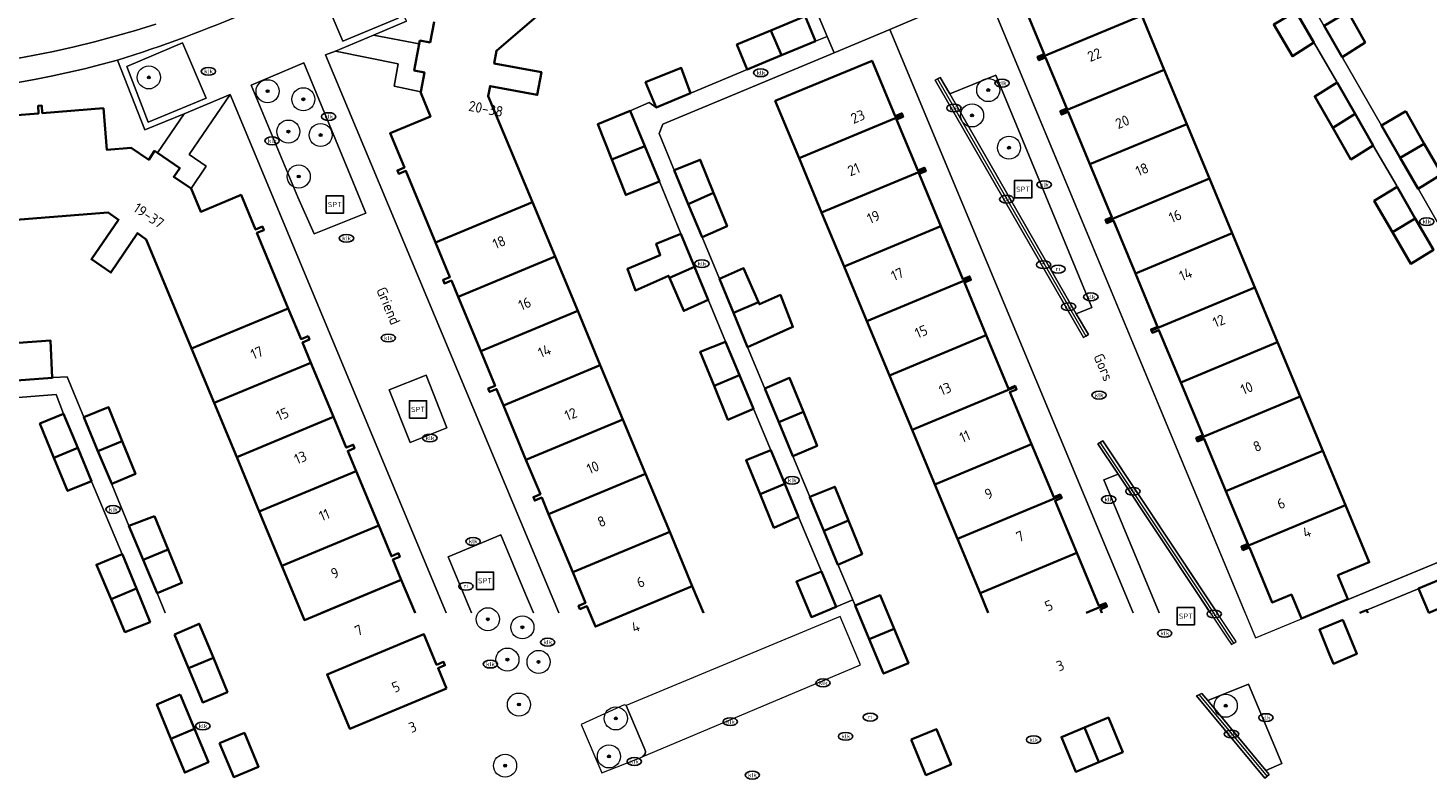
# Model space of a CAD drawing. Header units: metres. Extents: x 103671 to 105190, y 427150 to 429171.
# Tile 29 of 256: x 104116 to 104238, y 427150 to 427215. Entities that reach past the tile are written whole.
import ezdxf
from ezdxf.enums import TextEntityAlignment as Align

# ---------------------------------------------------------------- set-up
doc = ezdxf.new("R2010")
doc.units = ezdxf.units.M
for name, color, linetype, lineweight in [('B-WE-GR-BOOM-S', 253, 'Continuous', 25), ('B-WE-IE-MEUBILAIR-S', 253, 'Continuous', 25), ('B-WE-IE-MEUBILAIR_WEGMEUBILAIR-S', 253, 'Continuous', 25), ('B-WE-OG-BEBOUWING-GV', 253, 'Continuous', 35), ('B-WE-OG-BEBOUWING-T18', 7, 'Continuous', 18), ('B-WE-OG-TERREIN_BEGROEID-GV', 253, 'Continuous', 18), ('B-WE-OG-TERREIN_ERF-GV', 253, 'Continuous', 18), ('B-WE-OG-TOPOGRAFIE-T18', 7, 'Continuous', 18), ('B-WE-RI-HWA_GOOT_MOLGOOT-G', 253, 'Continuous', 18), ('B-WE-VH-GESLOTENVERHARDING_KUNSTSTOF-GV', 253, 'Continuous', 18), ('B-WE-VH-OPENVERHARDING-GV', 253, 'Continuous', 18), ('B-WE-VH-OPENVERHARDING_BETONSTRAATSTEEN-GV', 253, 'Continuous', 18), ('B-WE-VH-OPENVERHARDING_TEGEL-GV', 253, 'Continuous', 18)]:
    doc.layers.add(name, color=color, linetype=linetype, lineweight=lineweight)
doc.styles.add('NLCS-ISO', font='NLCS-ISO.ttf')
doc.styles.add('NLCS-ISO-M500-T18', font='NLCS-ISO.ttf', dxfattribs={"height": 0.9})

# ---------------------------------------------------------------- blocks, each defined once
blk = doc.blocks.new('SIE-MEUBILAIR_PUT_KOLK-SO')
blk.add_ellipse((0, 0), major_axis=(1.25, 0), ratio=0.54)
at = {"style": 'NLCS-ISO'}
blk.add_text('klk', height=0.75, dxfattribs=at).set_placement((0.03, 0), align=Align.MIDDLE_CENTER)
blk = doc.blocks.new('SIE-MEUBILAIR_PUT_RIOOLPUT-SO')
blk.add_ellipse((0, 0), major_axis=(1.25, 0), ratio=0.54)
at = {"style": 'NLCS-ISO'}
blk.add_text('ri', height=0.75, dxfattribs=at).set_placement((-0.04, 0.07), align=Align.MIDDLE_CENTER)
blk = doc.blocks.new('SIE-WEG_SPEELTOESTEL-SO')
at = {"flags": 128}
blk.add_lwpolyline([(-3.75, -3.75), (3.75, -3.75), (3.75, 3.75), (-3.75, 3.75)], close=True, dxfattribs=at)
at = {"style": 'NLCS-ISO'}
blk.add_text('SPT', height=2.25, dxfattribs=at).set_placement((0, 0), align=Align.MIDDLE_CENTER)
blk = doc.blocks.new('SGR-BOOM_GBKN-SO')
at = {"linetype": 'ByBlock', "lineweight": 18}
h = blk.add_hatch(color=0, dxfattribs=at)
h.dxf.hatch_style = 1
edge = h.paths.add_edge_path()
edge.add_arc((0, 0), 0.25, 0, 360)
at = {"color": 0, "linetype": 'ByBlock', "lineweight": 18}
for radius in [2, 0.25]:
    blk.add_circle((0, 0), radius, dxfattribs=at)
at = {"color": 0, "linetype": 'ByBlock', "lineweight": 18, "style": 'NLCS-ISO'}
blk.add_attdef('SOORT', (2.5, 0), '', height=1.5, dxfattribs=at)

msp = doc.modelspace()

# ---------------------------------------------------------------- linework, layer by layer
at = {"layer": 'B-WE-OG-BEBOUWING-GV', "flags": 128}
for points in [[(104213.007, 427216.374), (104214.384, 427216.946), (104212.325, 427221.894), (104208.614, 427220.35), (104208.172, 427221.412), (104205.171, 427220.164), (104205.606, 427219.101), (104202.546, 427217.834), (104204.549, 427213.02), (104203.977, 427212.782), (104204.033, 427212.647)], [(104180.859, 427215.076), (104181.757, 427212.915), (104184.713, 427214.144), (104183.814, 427216.305)], [(104214.966, 427211.666), (104213.007, 427216.374), (104204.033, 427212.647), (104204.1, 427212.486), (104204.672, 427212.724), (104206.511, 427208.301), (104205.941, 427208.064), (104205.993, 427207.939)], [(104226.391, 427216.707), (104224.458, 427215.597), (104226.075, 427212.826), (104227.94, 427214.031)], [(104230.909, 427216.654), (104230.893, 427216.681), (104228.824, 427215.482), (104230.401, 427212.76), (104232.382, 427214.031)], [(104180.859, 427215.076), (104177.899, 427213.844), (104178.798, 427211.684), (104181.757, 427212.915)], [(104169.977, 427210.598), (104170.9, 427208.38), (104173.867, 427209.626), (104173.07, 427211.826)], [(104183.288, 427204.005), (104192.252, 427207.726), (104192.19, 427207.875), (104191.618, 427207.637), (104189.62, 427212.438), (104181.228, 427208.953)], [(104208.525, 427203.46), (104216.926, 427206.955), (104214.966, 427211.666), (104205.993, 427207.939), (104206.064, 427207.769), (104206.634, 427208.006)], [(104229.954, 427210.568), (104228.024, 427209.35), (104229.588, 427206.619), (104231.523, 427207.827)], [(104168.633, 427208.108), (104165.838, 427206.931), (104167.05, 427203.868), (104169.908, 427205.041)], [(104231.523, 427207.827), (104229.588, 427206.619), (104231.153, 427203.889), (104233.092, 427205.085)], [(104235.91, 427208.062), (104233.797, 427206.835), (104235.425, 427204.032), (104237.52, 427205.246)], [(104192.252, 427207.726), (104183.288, 427204.005), (104185.251, 427199.287), (104194.216, 427203.009), (104194.154, 427203.158), (104193.582, 427202.92), (104191.741, 427207.342), (104192.313, 427207.58)], [(104218.893, 427202.227), (104216.926, 427206.955), (104208.525, 427203.46), (104210.433, 427198.875), (104209.864, 427198.638), (104209.924, 427198.495)], [(104169.908, 427205.041), (104167.05, 427203.868), (104168.262, 427200.806), (104171.182, 427201.974)], [(104237.52, 427205.246), (104235.425, 427204.032), (104236.996, 427201.327), (104239.039, 427202.591)], [(104172.452, 427202.951), (104173.683, 427200.007), (104175.885, 427200.972), (104174.719, 427203.856)], [(104187.206, 427194.59), (104195.595, 427198.082), (104193.705, 427202.624), (104194.277, 427202.862), (104194.216, 427203.009), (104185.251, 427199.287)], [(104218.893, 427202.227), (104209.924, 427198.495), (104209.987, 427198.343), (104210.556, 427198.579), (104212.459, 427194.003), (104220.86, 427197.498)], [(104175.885, 427200.972), (104173.683, 427200.007), (104174.877, 427197.153), (104177.052, 427198.088)], [(104235.177, 427201.51), (104233.175, 427200.299), (104234.76, 427197.569), (104236.741, 427198.773)], [(104162.133, 427195.455), (104160.173, 427200.163), (104151.772, 427196.671), (104153.018, 427193.676), (104152.418, 427193.426), (104152.541, 427193.131), (104153.141, 427193.38), (104153.731, 427191.962)], [(104198.134, 427193.595), (104198.078, 427193.731), (104197.505, 427193.494), (104195.595, 427198.082), (104187.206, 427194.59), (104189.173, 427189.865)], [(104236.741, 427198.773), (104234.76, 427197.569), (104236.345, 427194.839), (104238.306, 427196.036)], [(104173.04, 427197.416), (104170.903, 427196.574), (104171.251, 427195.584), (104168.413, 427194.387), (104169.099, 427192.519), (104171.974, 427193.789), (104172.05, 427193.613), (104174.23, 427194.559)], [(104213.859, 427189.039), (104222.827, 427192.77), (104220.86, 427197.498), (104212.459, 427194.003), (104214.385, 427189.374), (104213.818, 427189.138)], [(104153.731, 427191.962), (104155.69, 427187.253), (104164.094, 427190.747), (104162.133, 427195.455)], [(104174.23, 427194.559), (104172.05, 427193.613), (104173.294, 427190.747), (104175.42, 427191.702)], [(104176.394, 427193.528), (104177.607, 427190.565), (104179.765, 427191.509), (104178.479, 427194.45)], [(104189.173, 427189.865), (104191.14, 427185.14), (104199.529, 427188.632), (104197.628, 427193.198), (104198.2, 427193.436), (104198.134, 427193.595)], [(104179.765, 427191.509), (104177.607, 427190.565), (104178.819, 427187.602), (104182.762, 427189.358), (104181.677, 427192.124), (104179.85, 427191.316)], [(104222.827, 427192.77), (104213.859, 427189.039), (104213.941, 427188.843), (104214.508, 427189.078), (104216.393, 427184.547), (104224.794, 427188.042)], [(104132.565, 427182.764), (104140.957, 427186.253), (104140.228, 427188.006), (104140.828, 427188.256), (104140.705, 427188.551), (104140.105, 427188.301), (104138.998, 427190.962), (104130.606, 427187.473)], [(104157.649, 427182.545), (104166.054, 427186.038), (104164.094, 427190.747), (104155.69, 427187.253), (104156.936, 427184.258), (104156.336, 427184.009), (104156.459, 427183.713), (104157.059, 427183.963)], [(104199.529, 427188.632), (104191.14, 427185.14), (104193.107, 427180.415), (104202.068, 427184.145), (104202.032, 427184.232), (104201.459, 427183.994)], [(104114.013, 427187.873), (104114.277, 427184.612), (104118.516, 427184.946), (104118.381, 427188.168)], [(104176.921, 427188.074), (104174.72, 427187.198), (104175.922, 427184.248), (104178.135, 427185.168)], [(104216.393, 427184.547), (104218.303, 427179.956), (104217.738, 427179.721), (104217.795, 427179.583), (104226.761, 427183.313), (104224.794, 427188.042)], [(104134.524, 427178.055), (104142.917, 427181.545), (104140.957, 427186.253), (104132.565, 427182.764)], [(104166.054, 427186.038), (104157.649, 427182.545), (104159.608, 427177.836), (104168.014, 427181.33)], [(104178.135, 427185.168), (104175.922, 427184.248), (104177.124, 427181.298), (104179.348, 427182.262)], [(104180.329, 427184.017), (104181.542, 427181.084), (104183.665, 427181.985), (104182.478, 427184.935)], [(104203.462, 427179.182), (104201.582, 427183.698), (104202.154, 427183.936), (104202.068, 427184.145), (104193.107, 427180.415), (104195.073, 427175.69)], [(104121.256, 427181.535), (104122.491, 427178.577), (104124.592, 427179.45), (104123.414, 427182.39)], [(104220.32, 427175.106), (104228.721, 427178.602), (104226.761, 427183.313), (104217.795, 427179.583), (104217.861, 427179.426), (104218.425, 427179.661)], [(104119.511, 427181.805), (104117.454, 427180.974), (104118.668, 427178.01), (104120.728, 427178.871)], [(104142.917, 427181.545), (104134.524, 427178.055), (104136.482, 427173.347), (104144.876, 427176.836), (104144.147, 427178.589), (104144.747, 427178.839), (104144.624, 427179.134), (104144.024, 427178.884)], [(104161.566, 427173.126), (104169.974, 427176.622), (104168.014, 427181.33), (104159.608, 427177.836), (104160.854, 427174.841), (104160.253, 427174.591), (104160.376, 427174.296), (104160.976, 427174.545)], [(104183.665, 427181.985), (104181.542, 427181.084), (104182.756, 427178.151), (104184.851, 427179.035)], [(104120.728, 427178.871), (104118.668, 427178.01), (104119.849, 427175.127), (104121.925, 427175.987)], [(104124.592, 427179.45), (104122.491, 427178.577), (104123.679, 427175.731), (104125.731, 427176.608)], [(104180.834, 427178.661), (104178.704, 427177.791), (104179.913, 427174.849), (104182.049, 427175.74)], [(104206.001, 427174.695), (104205.951, 427174.815), (104205.379, 427174.577), (104203.462, 427179.182), (104195.073, 427175.69), (104197.04, 427170.965)], [(104228.721, 427178.602), (104220.32, 427175.106), (104222.224, 427170.529), (104221.661, 427170.295), (104221.716, 427170.162), (104230.68, 427173.893)], [(104146.836, 427172.128), (104144.876, 427176.836), (104136.482, 427173.347), (104138.441, 427168.638)], [(104169.974, 427176.622), (104161.566, 427173.126), (104163.668, 427168.074), (104172.074, 427171.58)], [(104182.049, 427175.74), (104179.913, 427174.849), (104181.108, 427171.942), (104183.239, 427172.877)], [(104184.218, 427174.619), (104184.227, 427174.597), (104185.444, 427171.659), (104187.582, 427172.565), (104186.405, 427175.485)], [(104198.993, 427166.273), (104207.384, 427169.759), (104205.502, 427174.281), (104206.074, 427174.519), (104206.001, 427174.695), (104197.04, 427170.965)], [(104230.68, 427173.893), (104221.716, 427170.162), (104221.784, 427170), (104222.347, 427170.234), (104224.338, 427165.448), (104226.001, 427166.14), (104226.864, 427164.055), (104230.888, 427165.733), (104230.026, 427167.815), (104232.739, 427168.944)], [(104127.385, 427172.951), (104125.174, 427172.105), (104126.406, 427169.158), (104128.571, 427170.058)], [(104187.582, 427172.565), (104185.444, 427171.659), (104186.662, 427168.721), (104188.758, 427169.646)], [(104148.795, 427167.419), (104148.066, 427169.172), (104148.666, 427169.422), (104148.543, 427169.717), (104147.943, 427169.467), (104146.836, 427172.128), (104138.441, 427168.638), (104140.4, 427163.929)], [(104163.668, 427168.074), (104164.771, 427165.423), (104164.171, 427165.173), (104164.294, 427164.878), (104164.894, 427165.128), (104165.627, 427163.365), (104174.034, 427166.871), (104172.074, 427171.58)], [(104124.606, 427169.612), (104124.597, 427169.633), (104122.353, 427168.724), (104123.62, 427165.737), (104125.822, 427166.653)], [(104128.571, 427170.058), (104126.406, 427169.158), (104127.616, 427166.263), (104129.767, 427167.144)], [(104185.227, 427168.153), (104183.07, 427167.263), (104184.367, 427164.183), (104186.524, 427165.073)], [(104239.924, 427167.871), (104237.01, 427166.652), (104237.921, 427164.556), (104240.795, 427165.758)], [(104125.822, 427166.653), (104123.62, 427165.737), (104124.827, 427162.89), (104127.014, 427163.756)], [(104188.156, 427165.193), (104189.376, 427162.279), (104191.532, 427163.175), (104190.317, 427166.092)], [(104129.112, 427162.664), (104130.332, 427159.744), (104132.496, 427160.643), (104131.271, 427163.607)], [(104191.532, 427163.175), (104189.376, 427162.279), (104190.628, 427159.288), (104192.78, 427160.179)], [(104230.457, 427163.947), (104228.416, 427163.107), (104229.307, 427160.943), (104229.655, 427160.142), (104231.682, 427161.005)], [(104152.717, 427157.996), (104151.985, 427159.755), (104152.585, 427160.005), (104152.463, 427160.3), (104151.862, 427160.05), (104150.757, 427162.704), (104142.364, 427159.209), (104144.322, 427154.5)], [(104132.496, 427160.643), (104130.332, 427159.744), (104131.569, 427156.784), (104133.719, 427157.683)], [(104129.621, 427157.476), (104127.602, 427156.606), (104128.812, 427153.638), (104130.863, 427154.495)], [(104130.863, 427154.495), (104128.812, 427153.638), (104130.011, 427150.695), (104132.072, 427151.596)], [(104193.018, 427153.564), (104194.297, 427150.487), (104196.479, 427151.396), (104195.2, 427154.473)], [(104209.296, 427151.607), (104208.045, 427154.606), (104206.04, 427153.774), (104207.285, 427150.772)], [(104208.045, 427154.606), (104209.296, 427151.607), (104211.368, 427152.468), (104210.122, 427155.469)], [(104133.036, 427153.237), (104134.258, 427150.31), (104136.418, 427151.209), (104135.195, 427154.138)]]:
    msp.add_lwpolyline(points, close=True, dxfattribs=at)
for points in [[(104151.639, 427215.808), (104151.295, 427214.028), (104150.41, 427214.197), (104150.354, 427213.903), (104149.915, 427211.605), (104150.805, 427211.43), (104150.492, 427209.748), (104150.478, 427209.672), (104151.318, 427207.605), (104147.827, 427206.155), (104149.066, 427203.177), (104148.465, 427202.927), (104148.588, 427202.631), (104149.189, 427202.881), (104151.772, 427196.671), (104160.173, 427200.163), (104156.328, 427209.372), (104156.49, 427210.247), (104160.585, 427209.484), (104160.952, 427211.449), (104156.856, 427212.213), (104157.063, 427213.309), (104164.806, 427219.976)], [(104113.158, 427198.462), (104123.38, 427199.266), (104124.279, 427198.646), (104121.921, 427195.23), (104123.61, 427194.063), (104125.914, 427197.499), (104126.663, 427196.952), (104130.606, 427187.473), (104138.998, 427190.962), (104136.274, 427197.506), (104136.874, 427197.756), (104136.751, 427198.051), (104136.151, 427197.801), (104134.902, 427200.802), (104131.403, 427199.341), (104130.563, 427201.369), (104129.063, 427202.381), (104129.585, 427203.132), (104127.645, 427204.455), (104127.405, 427204.618), (104126.888, 427203.858), (104125.371, 427204.879), (104123.25, 427204.727), (104122.963, 427208.317), (104117.663, 427207.904), (104117.612, 427208.552), (104117.293, 427208.527), (104117.344, 427207.879), (104112.428, 427207.496)], [(104208.18, 427164.555), (104209.921, 427165.278), (104209.875, 427165.389), (104209.302, 427165.151), (104207.384, 427169.759), (104198.993, 427166.273), (104199.708, 427164.555)], [(104149.987, 427164.555), (104148.795, 427167.419), (104141.906, 427164.555)], [(104174.998, 427164.555), (104174.034, 427166.871), (104168.481, 427164.555)], [(104209.55, 427164.555), (104209.425, 427164.855), (104209.997, 427165.093), (104209.921, 427165.278), (104208.18, 427164.555)], [(104232.609, 427164.555), (104232.511, 427164.793), (104231.934, 427164.555)]]:
    msp.add_lwpolyline(points, dxfattribs=at)
at = {"layer": 'B-WE-OG-TERREIN_BEGROEID-GV', "flags": 128}
for points in [[(104146.55, 427220.924), (104141.715, 427218.923), (104143.73, 427214.127), (104148.513, 427216.136)], [(104129.826, 427213.987), (104124.994, 427211.934), (104126.852, 427207.112), (104131.861, 427209.207)], [(104140.35, 427212.261), (104135.781, 427210.319), (104139.828, 427200.597), (104141.247, 427197.427), (104145.727, 427199.229), (104144.387, 427202.461)], [(104200.349, 427211.196), (104196.357, 427209.56), (104207.338, 427190.501), (104208.696, 427191.035)], [(104222.281, 427158.373), (104218.736, 427156.943), (104223.767, 427150.892), (104225.155, 427151.49)]]:
    msp.add_lwpolyline(points, close=True, dxfattribs=at)
for points in [[(104218.96, 427164.555), (104217.897, 427166.154), (104210.966, 427176.574), (104209.732, 427176.086), (104214.526, 427164.555)], [(104160.252, 427164.555), (104159.571, 427166.187), (104157.417, 427171.312), (104152.869, 427169.411), (104154.87, 427164.555)], [(104168.3, 427156.508), (104168.118, 427156.567), (104164.396, 427154.864), (104166.187, 427150.676), (104169.654, 427152.047), (104169.676, 427152.056)], [(104169.93, 427152.709), (104168.3, 427156.508)]]:
    msp.add_lwpolyline(points, dxfattribs=at)
at = {"layer": 'B-WE-OG-TERREIN_BEGROEID-GV'}
msp.add_lwpolyline([(104169.676, 427152.056, 0.4093257), (104169.93, 427152.709)], format="xyb", dxfattribs=at)
at = {"layer": 'B-WE-OG-TERREIN_ERF-GV', "flags": 128}
for points in [[(104180.859, 427215.076), (104183.814, 427216.305), (104184.713, 427214.144), (104185.735, 427214.557), (104185.039, 427216.204), (104174.118, 427242.483), (104173.037, 427244.942)], [(104242.209, 427230.859), (104237.008, 427239.89), (104221.665, 427231.097), (104226.138, 427220.102), (104227.161, 427218.352), (104229.273, 427219.542), (104229.457, 427219.216), (104232.529, 427220.995), (104233.961, 427218.525), (104230.909, 427216.654), (104232.382, 427214.031), (104230.401, 427212.76), (104233.797, 427206.835), (104235.91, 427208.062), (104237.52, 427205.246), (104239.039, 427202.591), (104236.996, 427201.327), (104237.016, 427201.292), (104240.364, 427195.432)], [(104164.806, 427219.976), (104157.063, 427213.309), (104156.856, 427212.213), (104160.952, 427211.449), (104160.585, 427209.484), (104156.49, 427210.247), (104156.328, 427209.372), (104160.173, 427200.163), (104162.133, 427195.455), (104164.094, 427190.747), (104166.054, 427186.038), (104168.014, 427181.33), (104169.974, 427176.622), (104172.074, 427171.58), (104174.034, 427166.871), (104174.998, 427164.555)], [(104199.469, 427218.711), (104222.881, 427162.394), (104250.133, 427173.671)], [(104213.007, 427216.374), (104214.966, 427211.666), (104216.926, 427206.955), (104218.893, 427202.227), (104220.86, 427197.498), (104222.827, 427192.77), (104224.794, 427188.042), (104226.761, 427183.313), (104228.721, 427178.602), (104230.68, 427173.893), (104232.739, 427168.944), (104230.026, 427167.815), (104230.888, 427165.733), (104226.864, 427164.055), (104226.001, 427166.14), (104224.338, 427165.448), (104222.347, 427170.234), (104221.784, 427170), (104221.716, 427170.162), (104221.661, 427170.295), (104222.224, 427170.529), (104220.32, 427175.106), (104218.425, 427179.661), (104217.861, 427179.426), (104217.795, 427179.583), (104217.738, 427179.721), (104218.303, 427179.956), (104216.393, 427184.547), (104214.508, 427189.078), (104213.941, 427188.843), (104213.859, 427189.039), (104213.818, 427189.138), (104214.385, 427189.374), (104212.459, 427194.003), (104210.556, 427198.579), (104209.987, 427198.343), (104209.924, 427198.495), (104209.864, 427198.638), (104210.433, 427198.875), (104208.525, 427203.46), (104206.634, 427208.006), (104206.064, 427207.769), (104205.993, 427207.939), (104205.941, 427208.064), (104206.511, 427208.301), (104204.672, 427212.724), (104204.1, 427212.486), (104204.033, 427212.647), (104203.977, 427212.782), (104204.549, 427213.02), (104202.546, 427217.834)], [(104149.244, 427215.861), (104146.383, 427214.655), (104150.354, 427213.903), (104150.41, 427214.197), (104151.295, 427214.028), (104151.639, 427215.808)], [(104184.21, 427164.555), (104183.07, 427167.263), (104185.227, 427168.153), (104183.293, 427172.747), (104183.239, 427172.877), (104181.108, 427171.942), (104179.913, 427174.849), (104178.704, 427177.791), (104180.834, 427178.661), (104179.377, 427182.192), (104179.348, 427182.262), (104177.124, 427181.298), (104175.922, 427184.248), (104174.72, 427187.198), (104176.921, 427188.074), (104176.91, 427188.101), (104175.462, 427191.602), (104175.42, 427191.702), (104173.294, 427190.747), (104172.05, 427193.613), (104171.974, 427193.789), (104169.099, 427192.519), (104168.413, 427194.387), (104171.251, 427195.584), (104170.903, 427196.574), (104173.04, 427197.416), (104172.998, 427197.516), (104171.182, 427201.974), (104168.262, 427200.806), (104167.05, 427203.868), (104165.838, 427206.931), (104168.633, 427208.108), (104170.295, 427208.82), (104170.9, 427208.38), (104169.977, 427210.598), (104173.07, 427211.826), (104173.867, 427209.626), (104173.963, 427209.666), (104178.798, 427211.684), (104177.899, 427213.844), (104180.859, 427215.076)], [(104212.276, 427164.555), (104191.179, 427215.166), (104186.326, 427213.14), (104171.469, 427206.938), (104171.171, 427206.121), (104172.452, 427202.951), (104174.719, 427203.856), (104175.885, 427200.972), (104177.052, 427198.088), (104174.877, 427197.153), (104176.394, 427193.528), (104178.479, 427194.45), (104179.765, 427191.509), (104179.85, 427191.316), (104181.677, 427192.124), (104182.762, 427189.358), (104178.819, 427187.602), (104180.307, 427184.069), (104180.329, 427184.017), (104182.478, 427184.935), (104183.665, 427181.985), (104184.851, 427179.035), (104182.756, 427178.151), (104184.218, 427174.619), (104186.405, 427175.485), (104187.582, 427172.565), (104188.758, 427169.646), (104186.662, 427168.721), (104186.679, 427168.68), (104187.951, 427165.677), (104188.156, 427165.193), (104190.317, 427166.092), (104190.957, 427164.555)], [(104238.306, 427196.036), (104236.345, 427194.839), (104234.76, 427197.569), (104233.175, 427200.299), (104235.177, 427201.51), (104235.127, 427201.597), (104233.115, 427205.044), (104233.092, 427205.085), (104231.153, 427203.889), (104229.588, 427206.619), (104228.024, 427209.35), (104229.954, 427210.568), (104229.935, 427210.602), (104227.987, 427213.95), (104227.94, 427214.031), (104226.075, 427212.826), (104224.458, 427215.597)], [(104165.132, 427164.555), (104164.894, 427165.128), (104164.294, 427164.878), (104164.171, 427165.173), (104164.771, 427165.423), (104163.668, 427168.074), (104161.566, 427173.126), (104160.976, 427174.545), (104160.376, 427174.296), (104160.253, 427174.591), (104160.854, 427174.841), (104159.608, 427177.836), (104157.649, 427182.545), (104157.059, 427183.963), (104156.459, 427183.713), (104156.336, 427184.009), (104156.936, 427184.258), (104155.69, 427187.253), (104153.731, 427191.962), (104153.141, 427193.38), (104152.541, 427193.131), (104152.418, 427193.426), (104153.018, 427193.676), (104151.772, 427196.671), (104149.189, 427202.881), (104148.588, 427202.631), (104148.465, 427202.927), (104149.066, 427203.177), (104147.827, 427206.155), (104151.318, 427207.605), (104150.478, 427209.672), (104150.492, 427209.748), (104148.168, 427210.228), (104148.535, 427212.174), (104143.079, 427213.269), (104142.228, 427212.957), (104162.455, 427164.555)], [(104112.428, 427207.496), (104117.344, 427207.879), (104117.293, 427208.527), (104117.612, 427208.552), (104117.663, 427207.904), (104122.963, 427208.317), (104123.25, 427204.727), (104125.371, 427204.879), (104126.888, 427203.858), (104127.405, 427204.618), (104127.645, 427204.455), (104129.957, 427207.826), (104126.556, 427206.437), (104124.174, 427212.493)], [(104199.708, 427164.555), (104198.993, 427166.273), (104197.04, 427170.965), (104195.073, 427175.69), (104193.107, 427180.415), (104191.14, 427185.14), (104189.173, 427189.865), (104187.206, 427194.59), (104185.251, 427199.287), (104183.288, 427204.005), (104181.228, 427208.953), (104189.62, 427212.438), (104191.618, 427207.637), (104192.19, 427207.875), (104192.252, 427207.726), (104192.313, 427207.58), (104191.741, 427207.342), (104193.582, 427202.92), (104194.154, 427203.158), (104194.216, 427203.009), (104194.277, 427202.862), (104193.705, 427202.624), (104195.595, 427198.082), (104197.505, 427193.494), (104198.078, 427193.731), (104198.134, 427193.595), (104198.2, 427193.436), (104197.628, 427193.198), (104199.529, 427188.632), (104201.459, 427183.994), (104202.032, 427184.232), (104202.068, 427184.145), (104202.154, 427183.936), (104201.582, 427183.698), (104203.462, 427179.182), (104205.379, 427174.577), (104205.951, 427174.815), (104206.001, 427174.695), (104206.074, 427174.519), (104205.502, 427174.281), (104207.384, 427169.759), (104209.302, 427165.151), (104209.875, 427165.389), (104209.921, 427165.278), (104209.997, 427165.093), (104209.425, 427164.855), (104209.55, 427164.555)], [(104152.688, 427164.555), (104133.951, 427209.511), (104130.387, 427204.315), (104131.881, 427203.29), (104130.563, 427201.369), (104131.403, 427199.341), (104134.902, 427200.802), (104136.151, 427197.801), (104136.751, 427198.051), (104136.874, 427197.756), (104136.274, 427197.506), (104138.998, 427190.962), (104140.105, 427188.301), (104140.705, 427188.551), (104140.828, 427188.256), (104140.228, 427188.006), (104140.957, 427186.253), (104142.917, 427181.545), (104144.024, 427178.884), (104144.624, 427179.134), (104144.747, 427178.839), (104144.147, 427178.589), (104144.876, 427176.836), (104146.836, 427172.128), (104147.943, 427169.467), (104148.543, 427169.717), (104148.666, 427169.422), (104148.066, 427169.172), (104148.795, 427167.419), (104149.987, 427164.555)], [(104126.663, 427196.952), (104125.914, 427197.499), (104123.61, 427194.063), (104121.921, 427195.23), (104124.279, 427198.646), (104123.38, 427199.266), (104113.158, 427198.462)], [(104140.139, 427164.555), (104138.441, 427168.638), (104136.482, 427173.347), (104134.524, 427178.055), (104132.565, 427182.764), (104130.606, 427187.473), (104126.663, 427196.952)], [(104114.013, 427187.873), (104118.381, 427188.168), (104118.516, 427184.946), (104118.625, 427184.955), (104119.818, 427185.04), (104121.256, 427181.535), (104123.414, 427182.39), (104124.592, 427179.45), (104125.731, 427176.608), (104123.679, 427175.731), (104123.724, 427175.624), (104125.174, 427172.105), (104127.385, 427172.951), (104128.571, 427170.058), (104129.767, 427167.144), (104127.616, 427166.263), (104127.644, 427166.197), (104128.326, 427164.555)], [(104124.121, 427164.555), (104123.62, 427165.737), (104122.353, 427168.724), (104124.597, 427169.633), (104121.966, 427175.888), (104121.925, 427175.987), (104119.849, 427175.127), (104118.668, 427178.01), (104117.454, 427180.974), (104119.511, 427181.805), (104118.868, 427183.486), (104099.835, 427181.992), (104083.331, 427175.058), (104087.7, 427164.555)], [(104237.921, 427164.556), (104237.01, 427166.652), (104236.934, 427166.62), (104232.511, 427164.793), (104232.609, 427164.555)]]:
    msp.add_lwpolyline(points, dxfattribs=at)
at = {"layer": 'B-WE-OG-TERREIN_ERF-GV'}
msp.add_lwpolyline([(104124.174, 427212.493, -0.1310502), (104077.627, 427211.991)], format="xyb", dxfattribs=at)
at = {"layer": 'B-WE-RI-HWA_GOOT_MOLGOOT-G', "flags": 128}
for points in [[(104195.31, 427210.876), (104208.165, 427188.564)], [(104220.992, 427161.935), (104218.118, 427166.295), (104209.445, 427179.311)], [(104217.993, 427157.445), (104223.879, 427150.367)]]:
    msp.add_lwpolyline(points, dxfattribs=at)
at = {"layer": 'B-WE-VH-GESLOTENVERHARDING_KUNSTSTOF-GV', "flags": 128}
msp.add_lwpolyline([(104150.939, 427185.173), (104147.739, 427183.901), (104149.551, 427179.342), (104152.75, 427180.614)], close=True, dxfattribs=at)
at = {"layer": 'B-WE-VH-OPENVERHARDING-GV', "flags": 128}
for points in [[(104182.885, 427250.713), (104187.059, 427252.448), (104186.463, 427255.837), (104173.037, 427244.942), (104174.118, 427242.483), (104174.745, 427242.72), (104178.919, 427244.455), (104189.881, 427218.082), (104185.707, 427216.347), (104185.647, 427216.528), (104185.039, 427216.204), (104185.735, 427214.557), (104186.326, 427213.14), (104191.179, 427215.166), (104199.469, 427218.711), (104201.528, 427219.569), (104200.918, 427221.033), (104198.456, 427226.953), (104197.765, 427226.684), (104193.606, 427224.923)], [(104141.715, 427218.923), (104146.55, 427220.924), (104148.513, 427216.136), (104143.73, 427214.127)], [(104126.852, 427207.112), (104124.994, 427211.934), (104129.826, 427213.987), (104131.861, 427209.207)], [(104141.247, 427197.427), (104139.828, 427200.597), (104135.781, 427210.319), (104140.35, 427212.261), (104144.387, 427202.461), (104145.727, 427199.229)], [(104196.357, 427209.56), (104195.527, 427211), (104195.31, 427210.876), (104195.093, 427210.752), (104207.948, 427188.44), (104208.165, 427188.564), (104208.383, 427188.688), (104207.338, 427190.501)], [(104150.939, 427185.173), (104152.75, 427180.614), (104149.551, 427179.342), (104147.739, 427183.901)], [(104218.736, 427156.943), (104218.235, 427157.546), (104217.752, 427157.345), (104223.687, 427150.207), (104224.071, 427150.526), (104223.767, 427150.892)]]:
    msp.add_lwpolyline(points, close=True, dxfattribs=at)
at = {"layer": 'B-WE-VH-OPENVERHARDING-GV'}
for points in [[(104124.174, 427212.493, 0.0523211), (104146.572, 427222.156)], [(104146.572, 427222.156, -0.0523211), (104124.174, 427212.493)], [(104127.503, 427215.615, -0.1582623), (104069.927, 427215.902)], [(104069.927, 427215.902, 0.1582623), (104127.503, 427215.615)], [(104077.627, 427211.991, 0.1310502), (104124.174, 427212.493)], [(104169.93, 427152.709, -0.4093257), (104169.676, 427152.056)]]:
    msp.add_lwpolyline(points, format="xyb", dxfattribs=at)
at = {"layer": 'B-WE-VH-OPENVERHARDING-GV', "flags": 128}
for points in [[(104142.228, 427212.957), (104143.079, 427213.269), (104146.383, 427214.655), (104149.244, 427215.861), (104148.632, 427217.245), (104146.572, 427222.156)], [(104162.455, 427164.555), (104142.228, 427212.957)], [(104124.174, 427212.493), (104126.556, 427206.437), (104129.957, 427207.826), (104133.951, 427209.511), (104152.688, 427164.555)], [(104154.87, 427164.555), (104152.869, 427169.411), (104157.417, 427171.312), (104159.571, 427166.187), (104160.252, 427164.555)], [(104188.423, 427164.555), (104188.156, 427165.193), (104187.951, 427165.677), (104186.524, 427165.073), (104185.269, 427164.555)], [(104188.628, 427160.036), (104186.857, 427164.241), (104168.3, 427156.508), (104169.93, 427152.709)], [(104169.676, 427152.056), (104188.628, 427160.036)]]:
    msp.add_lwpolyline(points, dxfattribs=at)
at = {"layer": 'B-WE-VH-OPENVERHARDING_BETONSTRAATSTEEN-GV', "flags": 128}
msp.add_lwpolyline([(104210.966, 427176.574), (104217.897, 427166.154), (104220.42, 427162.361), (104220.786, 427161.811), (104220.992, 427161.935), (104221.214, 427162.069), (104209.635, 427179.478), (104209.219, 427179.201)], close=True, dxfattribs=at)
at = {"layer": 'B-WE-VH-OPENVERHARDING_TEGEL-GV', "flags": 128}
for points in [[(104240.364, 427195.432), (104237.016, 427201.292), (104236.996, 427201.327), (104235.425, 427204.032), (104233.797, 427206.835), (104230.401, 427212.76), (104228.824, 427215.482), (104227.161, 427218.352), (104226.138, 427220.102), (104221.665, 427231.097), (104237.008, 427239.89), (104243.47, 427243.616)], [(104221.983, 427164.555), (104199.469, 427218.711), (104191.179, 427215.166), (104212.276, 427164.555)], [(104226.391, 427216.707), (104227.94, 427214.031), (104227.987, 427213.95), (104229.935, 427210.602), (104229.954, 427210.568), (104231.523, 427207.827), (104233.092, 427205.085), (104233.115, 427205.044), (104235.127, 427201.597), (104235.177, 427201.51), (104236.741, 427198.773), (104238.306, 427196.036)], [(104128.326, 427164.555), (104127.644, 427166.197), (104127.616, 427166.263), (104126.406, 427169.158), (104125.174, 427172.105), (104123.724, 427175.624), (104123.679, 427175.731), (104122.491, 427178.577), (104121.256, 427181.535), (104119.818, 427185.04), (104118.625, 427184.955), (104118.516, 427184.946), (104114.277, 427184.612)], [(104099.835, 427181.992), (104118.868, 427183.486), (104119.511, 427181.805), (104120.728, 427178.871), (104121.925, 427175.987), (104121.966, 427175.888), (104124.597, 427169.633), (104124.606, 427169.612), (104125.822, 427166.653), (104126.685, 427164.555)], [(104214.526, 427164.555), (104209.732, 427176.086), (104210.966, 427176.574), (104209.219, 427179.201), (104209.635, 427179.478), (104219.56, 427164.555)], [(104250.133, 427173.671), (104228.104, 427164.555)], [(104231.934, 427164.555), (104232.511, 427164.793), (104236.934, 427166.62), (104237.01, 427166.652), (104239.924, 427167.871)]]:
    msp.add_lwpolyline(points, dxfattribs=at)
for points in [[(104146.383, 427214.655), (104143.079, 427213.269), (104148.535, 427212.174), (104148.168, 427210.228), (104150.492, 427209.748), (104150.805, 427211.43), (104149.915, 427211.605), (104150.354, 427213.903)], [(104179.348, 427182.262), (104179.377, 427182.192), (104180.834, 427178.661), (104182.049, 427175.74), (104183.239, 427172.877), (104183.293, 427172.747), (104185.227, 427168.153), (104186.524, 427165.073), (104187.951, 427165.677), (104186.679, 427168.68), (104186.662, 427168.721), (104185.444, 427171.659), (104184.227, 427174.597), (104184.218, 427174.619), (104182.756, 427178.151), (104181.542, 427181.084), (104180.329, 427184.017), (104180.307, 427184.069), (104178.819, 427187.602), (104177.607, 427190.565), (104176.394, 427193.528), (104174.877, 427197.153), (104173.683, 427200.007), (104172.452, 427202.951), (104171.171, 427206.121), (104171.469, 427206.938), (104186.326, 427213.14), (104185.735, 427214.557), (104184.713, 427214.144), (104181.757, 427212.915), (104178.798, 427211.684), (104173.963, 427209.666), (104173.867, 427209.626), (104170.9, 427208.38), (104170.295, 427208.82), (104168.633, 427208.108), (104169.908, 427205.041), (104171.182, 427201.974), (104172.998, 427197.516), (104173.04, 427197.416), (104174.23, 427194.559), (104175.42, 427191.702), (104175.462, 427191.602), (104176.91, 427188.101), (104176.921, 427188.074), (104178.135, 427185.168)], [(104196.357, 427209.56), (104200.349, 427211.196), (104208.696, 427191.035), (104207.338, 427190.501), (104208.383, 427188.688), (104208.165, 427188.564), (104207.948, 427188.44), (104195.093, 427210.752), (104195.31, 427210.876), (104195.527, 427211)], [(104129.957, 427207.826), (104127.645, 427204.455), (104129.585, 427203.132), (104129.063, 427202.381), (104130.563, 427201.369), (104131.881, 427203.29), (104130.387, 427204.315), (104133.951, 427209.511)], [(104223.767, 427150.892), (104224.071, 427150.526), (104223.687, 427150.207), (104217.752, 427157.345), (104218.235, 427157.546), (104218.736, 427156.943), (104222.281, 427158.373), (104225.155, 427151.49)]]:
    msp.add_lwpolyline(points, close=True, dxfattribs=at)

# ---------------------------------------------------------------- block references
at = {"layer": 'B-WE-GR-BOOM-S', "xscale": 0.5, "yscale": 0.5, "zscale": 0.5}
for p in [(104126.9, 427211), (104137.2, 427209.8), (104199.7, 427209.9), (104140.3, 427209.1), (104198.3, 427207.7), (104139, 427206.3), (104141.8, 427206), (104201.5, 427204.9), (104139.9, 427202.4), (104156.3, 427164), (104159.3, 427163.3), (104158, 427160.5), (104160.7, 427160.3), (104159, 427156.6), (104220.3, 427156.5), (104167.4, 427155.4), (104157.8, 427151.3), (104166.8, 427152.1)]:
    msp.add_blockref('SGR-BOOM_GBKN-SO', p, dxfattribs=at)
at = {"layer": 'B-WE-IE-MEUBILAIR-S', "xscale": 0.5, "yscale": 0.5, "zscale": 0.5}
for name, p in [('SIE-MEUBILAIR_PUT_KOLK-SO', (104132.07, 427211.52)), ('SIE-MEUBILAIR_PUT_KOLK-SO', (104179.97, 427211.4)), ('SIE-MEUBILAIR_PUT_KOLK-SO', (104200.9, 427210.5)), ('SIE-MEUBILAIR_PUT_KOLK-SO', (104142.49, 427207.6)), ('SIE-MEUBILAIR_PUT_KOLK-SO', (104196.72, 427208.34)), ('SIE-MEUBILAIR_PUT_KOLK-SO', (104137.59, 427205.5)), ('SIE-MEUBILAIR_PUT_KOLK-SO', (104204.55, 427201.7)), ('SIE-MEUBILAIR_PUT_KOLK-SO', (104201.3, 427200.43)), ('SIE-MEUBILAIR_PUT_KOLK-SO', (104237.73, 427198.49)), ('SIE-MEUBILAIR_PUT_KOLK-SO', (104144.04, 427197.04)), ('SIE-MEUBILAIR_PUT_KOLK-SO', (104174.86, 427194.84)), ('SIE-MEUBILAIR_PUT_RIOOLPUT-SO', (104204.505, 427194.749)), ('SIE-MEUBILAIR_PUT_RIOOLPUT-SO', (104205.756, 427194.367)), ('SIE-MEUBILAIR_PUT_KOLK-SO', (104208.6, 427191.96)), ('SIE-MEUBILAIR_PUT_KOLK-SO', (104206.67, 427191.11)), ('SIE-MEUBILAIR_PUT_KOLK-SO', (104147.67, 427188.39)), ('SIE-MEUBILAIR_PUT_KOLK-SO', (104209.31, 427183.44)), ('SIE-MEUBILAIR_PUT_KOLK-SO', (104151.27, 427179.72)), ('SIE-MEUBILAIR_PUT_KOLK-SO', (104182.69, 427176.05)), ('SIE-MEUBILAIR_PUT_KOLK-SO', (104212.25, 427175.1)), ('SIE-MEUBILAIR_PUT_KOLK-SO', (104123.8, 427173.52)), ('SIE-MEUBILAIR_PUT_KOLK-SO', (104210.15, 427174.39)), ('SIE-MEUBILAIR_PUT_KOLK-SO', (104155.02, 427170.75)), ('SIE-MEUBILAIR_PUT_RIOOLPUT-SO', (104154.399, 427166.858)), ('SIE-MEUBILAIR_PUT_KOLK-SO', (104219.3, 427164.46)), ('SIE-MEUBILAIR_PUT_KOLK-SO', (104215, 427162.78)), ('SIE-MEUBILAIR_PUT_KOLK-SO', (104161.49, 427162.01)), ('SIE-MEUBILAIR_PUT_KOLK-SO', (104156.52, 427160.11)), ('SIE-MEUBILAIR_PUT_KOLK-SO', (104185.37, 427158.48)), ('SIE-MEUBILAIR_PUT_RIOOLPUT-SO', (104189.466, 427155.506)), ('SIE-MEUBILAIR_PUT_KOLK-SO', (104223.78, 427155.47)), ('SIE-MEUBILAIR_PUT_KOLK-SO', (104131.58, 427154.74)), ('SIE-MEUBILAIR_PUT_KOLK-SO', (104177.33, 427155.11)), ('SIE-MEUBILAIR_PUT_KOLK-SO', (104220.8, 427154.04)), ('SIE-MEUBILAIR_PUT_KOLK-SO', (104187.33, 427153.84)), ('SIE-MEUBILAIR_PUT_KOLK-SO', (104203.63, 427153.55)), ('SIE-MEUBILAIR_PUT_KOLK-SO', (104169, 427151.66)), ('SIE-MEUBILAIR_PUT_KOLK-SO', (104179.24, 427150.48))]:
    msp.add_blockref(name, p, dxfattribs=at)
at = {"layer": 'B-WE-IE-MEUBILAIR_WEGMEUBILAIR-S', "xscale": 0.2, "yscale": 0.2, "zscale": 0.2}
for p in [(104202.717, 427201.295), (104143.02, 427199.966), (104150.244, 427182.198), (104156.055, 427167.337), (104216.831, 427164.265)]:
    msp.add_blockref('SIE-WEG_SPEELTOESTEL-SO', p, dxfattribs=at)

# ---------------------------------------------------------------- texts
at = {"layer": 'B-WE-OG-BEBOUWING-T18', "style": 'NLCS-ISO-M500-T18'}
for s, rotation, p in [('22', 22.6, (104208.906, 427212.961)), ('20-38', 349.4, (104156.136, 427208.278)), ('23', 22.6, (104188.39, 427207.596)), ('20', 22.6, (104211.328, 427207.136)), ('21', 22.6, (104188.033, 427203.014)), ('18', 22.6, (104213.042, 427203.017)), ('19-37', 326, (104126.897, 427199.017)), ('19', 22.6, (104189.747, 427198.895)), ('16', 22.6, (104215.917, 427198.966)), ('18', 22.6, (104157.282, 427196.701)), ('17', 22.6, (104191.816, 427193.923)), ('14', 22.6, (104216.823, 427193.926)), ('16', 22.6, (104159.499, 427191.375)), ('15', 22.6, (104193.886, 427188.952)), ('12', 22.6, (104219.699, 427189.875)), ('17', 22.6, (104136.268, 427187.111)), ('14', 22.6, (104161.214, 427187.257)), ('10', 22.6, (104222.122, 427184.051)), ('13', 22.6, (104195.955, 427183.981)), ('15', 22.6, (104138.484, 427181.785)), ('12', 22.6, (104163.491, 427181.788)), ('11', 22.6, (104197.669, 427179.862)), ('13', 22.6, (104140.051, 427178.021)), ('8', 22.6, (104223.028, 427179.011)), ('10', 22.6, (104165.412, 427177.172)), ('9', 22.6, (104199.738, 427174.891)), ('6', 22.6, (104225.096, 427174.04)), ('11', 22.6, (104142.119, 427173.05)), ('8', 22.6, (104166.165, 427172.485)), ('7', 22.6, (104202.456, 427171.19)), ('4', 22.6, (104227.323, 427171.549)), ('9', 22.6, (104143.033, 427168.014)), ('6', 22.6, (104169.552, 427167.23)), ('5', 22.6, (104204.957, 427165.181)), ('7', 22.6, (104145.101, 427163.042)), ('4', 22.6, (104169.116, 427163.336)), ('3', 22.6, (104205.946, 427159.978)), ('5', 22.6, (104148.326, 427158.136)), ('3', 22.6, (104149.778, 427154.648))]:
    msp.add_text(s, height=0.9, rotation=rotation, dxfattribs=at).set_placement(p, align=Align.MIDDLE)
at = {"layer": 'B-WE-OG-TOPOGRAFIE-T18', "style": 'NLCS-ISO-M500-T18'}
for s, p in [('Griend', (104147.681, 427191.179)), ('Gors', (104209.696, 427185.851))]:
    msp.add_text(s, height=0.9, rotation=292.9, dxfattribs=at).set_placement(p, align=Align.MIDDLE)

doc.saveas('drawing.dxf')
